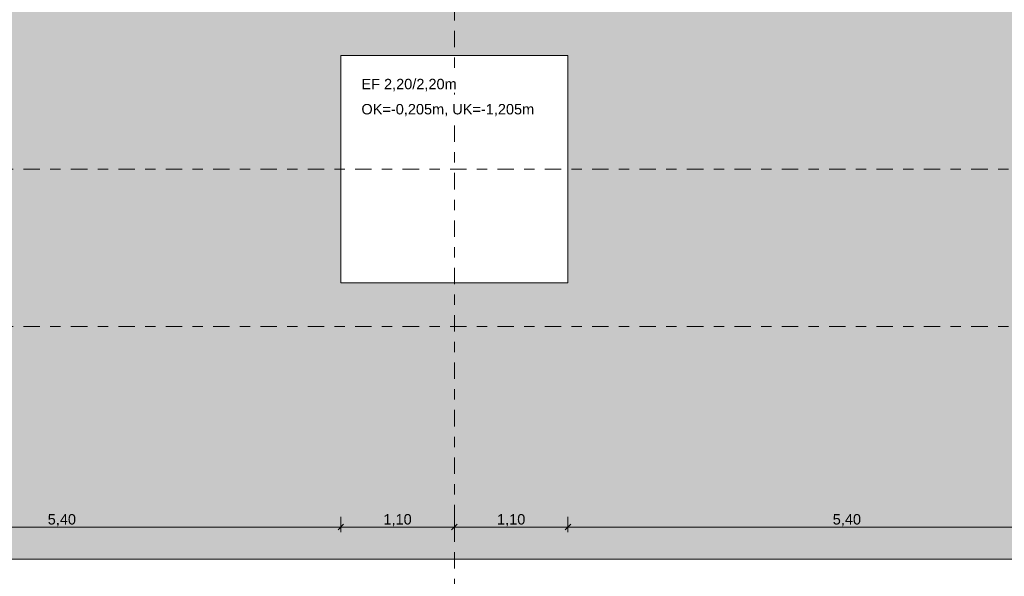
# Model space of a CAD drawing. Header units: metres. Extents: x -273 to 6, y -183 to 13.
# Tile 101 of 256: x -141.63 to -132.1, y -11.11 to -5.73. Entities that reach past the tile are written whole.
import ezdxf

# ---------------------------------------------------------------- set-up
doc = ezdxf.new("R2010")
doc.units = ezdxf.units.M
doc.header["$LTSCALE"] = 0.05
doc.header["$PDMODE"] = 1
doc.header["$PDSIZE"] = -2
doc.linetypes.add('Linienart-53', pattern=[5.291531, 3.175, -1.058062, 0.352704, -0.705764])
doc.layers.get('0').update_dxf_attribs({"lineweight": 25})
for name, color, linetype, lineweight, true_color in [('30 -32 Gründung- 2 Flachgründungen u. Bodenplatten', 7, 'Continuous', 9, 0xff6633), ('70 -72 Beschriftung- 1 Beschriftung allgemein', 7, 'Continuous', 9, 0xff6633), ('70 -76 Bemaßung- 2 Allgemein', 7, 'Continuous', 5, 0x6666cc)]:
    doc.layers.add(name, color=color, linetype=linetype, lineweight=lineweight, true_color=true_color)
doc.layers.add('70 -71 Achsen- 1 Gebäudeachsen', color=7, linetype='Linienart-53', lineweight=18)
doc.layers.add('Keine', color=7, linetype='Continuous', lineweight=9)
doc.styles.add('Arial', font='arial.ttf')
doc.dimstyles.new('k+k_klein', dxfattribs={"dimtxt": 0.100689, "dimasz": 0.05302, "dimexe": 0.05, "dimexo": 0.15, "dimgap": 0.005, "dimtad": 1, "dimdec": 3, "dimtxsty": 'Arial', "dimblk": 'VW_SLASH-2', "dimblk1": 'VW_SLASH-2', "dimblk2": 'VW_SLASH-2', "dimcen": 0, "dimdle": 0.025, "dimadec": 3, "dimazin": 0, "dimtfac": 0.75, "dimtdec": 3, "dimtix": 1, "dimtmove": 0, "dimatfit": 0, "dimldrblk": 'VW_FILLEDARROW', "dimfxl": 0.1, "dimfxlon": 1, "dimfrac": 2, "dimtolj": 1, "dimarcsym": 0})

# ---------------------------------------------------------------- blocks, each defined once
blk = doc.blocks.new('_Achsen (3D)')
at = {"layer": '70 -71 Achsen- 1 Gebäudeachsen', "transparency": 33554687}
for p, q in [((-137.421, 3.8), (-137.421, -46.172)), ((-179.668, -8.697), (3.826, -8.697))]:
    blk.add_line(p, q, dxfattribs=at)
blk = doc.blocks.new('Gruppe-2366')
at = {"layer": '30 -32 Gründung- 2 Flachgründungen u. Bodenplatten', "flags": 128}
blk.add_lwpolyline([(-138.521, -6.072), (-136.321, -6.072), (-136.321, -8.272), (-138.521, -8.272)], close=True, dxfattribs=at)
at = {"color": 255}
for points in [[(-138.321, -6.4343), (-137.3926, -6.4343), (-137.3926, -6.272), (-138.321, -6.272)], [(-138.321, -6.6777), (-136.6397, -6.6777), (-136.6397, -6.5155), (-138.321, -6.5155)]]:
    blk.add_wipeout(points, dxfattribs=at).dxf.layer = '70 -72 Beschriftung- 1 Beschriftung allgemein'
at = {"layer": '70 -72 Beschriftung- 1 Beschriftung allgemein', "char_height": 0.100689, "attachment_point": 1, "line_spacing_factor": 0.970891, "style": 'Arial'}
for s, insert in [('EF 2,20/2,20m', (-138.321, -6.2991)), ('OK=-0,205m, UK=-1,205m', (-138.321, -6.5425))]:
    blk.add_mtext(s, dxfattribs=dict(at, insert=insert))
blk = doc.blocks.new('Gruppe-2472')
at = {"layer": '70 -71 Achsen- 1 Gebäudeachsen', "transparency": 33554687}
blk.add_line((-179.668, -7.172), (3.826, -7.172), dxfattribs=at)
blk = doc.blocks.new('_FU_2D LP5 (2D)')
at = {"layer": 'Keine', "linetype": 'Continuous', "lineweight": 0, "transparency": 33554511}
h = blk.add_hatch(color=43, dxfattribs=at)
h.paths.add_polyline_path([(-131.42099996, -0.54704198), (-135.82099996, -0.54704198), (-135.82099996, -2.89010187), (-139.02099996, -2.89010187), (-139.02099996, -0.54704198), (-143.42099996, -0.54704198), (-143.42099996, -2.89011265), (-146.62099996, -2.89011265), (-146.62099996, -0.54704198), (-149.17086327, -0.54704198), (-149.17086327, -2.24704198), (-151.02099996, -2.24704198), (-151.02099996, -2.89011624), (-154.22099996, -2.89011624), (-154.22099996, -0.54704198), (-159.62099996, -0.54704198), (-159.62099996, -9.29704198), (-161.89599996, -9.29704198), (-161.89599996, -8.97204198), (-164.29599996, -8.97204198), (-164.29599996, -8.89704198), (-167.04599996, -8.89704198), (-167.04599996, -9.47204198), (-168.59599996, -9.47204198), (-168.59599996, -8.79704198), (-174.32099996, -8.79704198), (-174.32099996, -9.79704198), (-175.32099996, -9.79704198), (-175.32099996, -11.09704198), (-160.82099996, -11.09704198), (-160.82099996, -10.94704198), (-100.02099996, -10.94704198), (-100.02099996, -7.44704198), (-101.74599996, -7.44704198), (-101.74599996, -5.21204198), (-114.72099996, -5.21204198), (-114.72099996, -2.89009828), (-116.22099996, -2.89009828), (-116.22099996, -0.54704198), (-120.62099996, -0.54704198), (-120.62099996, -2.89010187), (-123.82099996, -2.89010187), (-123.82099996, -0.54704198), (-128.22099996, -0.54704198), (-128.22099996, -2.89010187), (-131.42099996, -2.89010187)])
h.paths.add_polyline_path([(-153.72099996, -6.07204198), (-151.52099996, -6.07204198), (-151.52099996, -8.27204198), (-153.72099996, -8.27204198)])
h.paths.add_polyline_path([(-143.92099996, -8.27204198), (-146.12099996, -8.27204198), (-146.12099996, -6.07204198), (-143.92099996, -6.07204198)])
h.paths.add_polyline_path([(-128.72099996, -8.27204198), (-130.92099996, -8.27204198), (-130.92099996, -6.07204198), (-128.72099996, -6.07204198)])
h.paths.add_polyline_path([(-113.52099996, -8.27204198), (-115.72099996, -8.27204198), (-115.72099996, -6.07204198), (-113.52099996, -6.07204198)])
h.paths.add_polyline_path([(-108.12099996, -6.07204198), (-105.92099996, -6.07204198), (-105.92099996, -8.27204198), (-108.12099996, -8.27204198)])
h.paths.add_polyline_path([(-123.32099996, -6.07204198), (-121.12099996, -6.07204198), (-121.12099996, -8.27204198), (-123.32099996, -8.27204198)])
h.paths.add_polyline_path([(-138.52099996, -6.07204198), (-136.32099996, -6.07204198), (-136.32099996, -8.27204198), (-138.52099996, -8.27204198)])
at = {"layer": '30 -32 Gründung- 2 Flachgründungen u. Bodenplatten', "flags": 128}
blk.add_lwpolyline([(-100.02099996, -10.94704198), (-160.82099996, -10.94704198), (-160.82099996, -11.09704198), (-176.02099996, -11.09704198), (-176.02099996, -12.29704198), (-160.82099996, -12.29704198), (-160.82099996, -40.04704198), (-159.62099996, -40.04704198), (-159.62099996, -12.44704198), (-100.02099996, -12.44704198)], dxfattribs=at)
at = {"layer": 'Keine', "flags": 128}
blk.add_lwpolyline([(-160.82099996, -10.94704198), (-100.02099996, -10.94704198)], dxfattribs=at)
blk.add_lwpolyline([(-138.52099996, -6.07204198), (-136.32099996, -6.07204198), (-136.32099996, -8.27204198), (-138.52099996, -8.27204198)], close=True, dxfattribs=at)
at = {"layer": '30 -32 Gründung- 2 Flachgründungen u. Bodenplatten', "color": 7}
blk.add_blockref('Gruppe-2366', (0, 0), dxfattribs=at)
at = {"layer": '70 -72 Beschriftung- 1 Beschriftung allgemein', "color": 7}
blk.add_blockref('Gruppe-2472', (0, 0), dxfattribs=at)
blk = doc.blocks.new('VW_SLASH-2')
at = {"color": 0, "linetype": 'ByBlock', "lineweight": -2, "transparency": 16777216}
blk.add_line((0.47, 0), (-1, 0), dxfattribs=at)
at = {"color": 0, "lineweight": 5, "transparency": 16777216, "flags": 128}
blk.add_lwpolyline([(0.5, 0.5), (-0.5, -0.5)], dxfattribs=at)
blk = doc.blocks.new('*D3879')
at = {"layer": '70 -76 Bemaßung- 2 Allgemein', "color": 0, "lineweight": -2}
for p, q in [((-143.921, -10.5369), (-143.921, -10.6869)), ((-138.521, -10.5369), (-138.521, -10.6869)), ((-138.574, -10.6369), (-143.868, -10.6369))]:
    blk.add_line(p, q, dxfattribs=at)
at = {"layer": 'Defpoints', "color": 0}
for p in [(-143.921, -8.272), (-138.521, -8.272), (-143.921, -10.6369)]:
    blk.add_point(p, dxfattribs=at)
at = {"layer": '70 -76 Bemaßung- 2 Allgemein', "color": 0, "lineweight": -2, "xscale": 0.05302001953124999, "yscale": 0.05302001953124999, "zscale": 0.05302001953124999, "rotation": 180}
blk.add_blockref('VW_SLASH-2', (-143.921, -10.6369), dxfattribs=at)
at = {"layer": '70 -76 Bemaßung- 2 Allgemein', "color": 0, "lineweight": -2, "xscale": 0.05302001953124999, "yscale": 0.05302001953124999, "zscale": 0.05302001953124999}
blk.add_blockref('VW_SLASH-2', (-138.521, -10.6369), dxfattribs=at)
at = {"layer": '70 -76 Bemaßung- 2 Allgemein', "color": 0, "insert": (-141.221, -10.5715), "char_height": 0.10069, "attachment_point": 5, "style": 'Arial'}
blk.add_mtext('\\A1;5,40', dxfattribs=at)
blk = doc.blocks.new('VW_FILLEDARROW')
at = {"linetype": 'Continuous', "lineweight": 0, "transparency": 16777216}
blk.add_hatch(color=0, dxfattribs=at).paths.add_polyline_path([(-2.83, 0.76), (0, 0), (-2.83, -0.76)])
at = {"color": 0, "lineweight": 5, "transparency": 16777216, "flags": 128}
blk.add_lwpolyline([(-2.83, 0.76), (0, 0), (-2.83, -0.76)], close=True, dxfattribs=at)
blk = doc.blocks.new('*D3880')
at = {"layer": '70 -76 Bemaßung- 2 Allgemein', "color": 0, "lineweight": -2}
for p, q in [((-138.521, -10.5369), (-138.521, -10.6869)), ((-137.421, -10.5369), (-137.421, -10.6869)), ((-137.474, -10.6369), (-138.468, -10.6369))]:
    blk.add_line(p, q, dxfattribs=at)
at = {"layer": 'Defpoints', "color": 0}
for p in [(-138.521, -8.272), (-137.421, -8.272), (-138.521, -10.6369)]:
    blk.add_point(p, dxfattribs=at)
at = {"layer": '70 -76 Bemaßung- 2 Allgemein', "color": 0, "lineweight": -2, "xscale": 0.05302001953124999, "yscale": 0.05302001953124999, "zscale": 0.05302001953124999, "rotation": 180}
blk.add_blockref('VW_SLASH-2', (-138.521, -10.6369), dxfattribs=at)
at = {"layer": '70 -76 Bemaßung- 2 Allgemein', "color": 0, "lineweight": -2, "xscale": 0.05302001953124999, "yscale": 0.05302001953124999, "zscale": 0.05302001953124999}
blk.add_blockref('VW_SLASH-2', (-137.421, -10.6369), dxfattribs=at)
at = {"layer": '70 -76 Bemaßung- 2 Allgemein', "color": 0, "insert": (-137.971, -10.5715), "char_height": 0.10069, "attachment_point": 5, "style": 'Arial'}
blk.add_mtext('\\A1;1,10', dxfattribs=at)
blk = doc.blocks.new('*D3881')
at = {"layer": '70 -76 Bemaßung- 2 Allgemein', "color": 0, "lineweight": -2}
for p, q in [((-137.421, -10.5369), (-137.421, -10.6869)), ((-136.321, -10.5369), (-136.321, -10.6869)), ((-136.374, -10.6369), (-137.368, -10.6369))]:
    blk.add_line(p, q, dxfattribs=at)
at = {"layer": 'Defpoints', "color": 0}
for p in [(-137.421, -8.272), (-136.321, -8.272), (-137.421, -10.6369)]:
    blk.add_point(p, dxfattribs=at)
at = {"layer": '70 -76 Bemaßung- 2 Allgemein', "color": 0, "lineweight": -2, "xscale": 0.05302001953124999, "yscale": 0.05302001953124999, "zscale": 0.05302001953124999, "rotation": 180}
blk.add_blockref('VW_SLASH-2', (-137.421, -10.6369), dxfattribs=at)
at = {"layer": '70 -76 Bemaßung- 2 Allgemein', "color": 0, "lineweight": -2, "xscale": 0.05302001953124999, "yscale": 0.05302001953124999, "zscale": 0.05302001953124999}
blk.add_blockref('VW_SLASH-2', (-136.321, -10.6369), dxfattribs=at)
at = {"layer": '70 -76 Bemaßung- 2 Allgemein', "color": 0, "insert": (-136.871, -10.5715), "char_height": 0.10069, "attachment_point": 5, "style": 'Arial'}
blk.add_mtext('\\A1;1,10', dxfattribs=at)
blk = doc.blocks.new('*D3882')
at = {"layer": '70 -76 Bemaßung- 2 Allgemein', "color": 0, "lineweight": -2}
for p, q in [((-136.321, -10.5369), (-136.321, -10.6869)), ((-130.921, -10.5369), (-130.921, -10.6869)), ((-130.974, -10.6369), (-136.268, -10.6369))]:
    blk.add_line(p, q, dxfattribs=at)
at = {"layer": 'Defpoints', "color": 0}
for p in [(-136.321, -8.272), (-130.921, -8.272), (-136.321, -10.6369)]:
    blk.add_point(p, dxfattribs=at)
at = {"layer": '70 -76 Bemaßung- 2 Allgemein', "color": 0, "lineweight": -2, "xscale": 0.05302001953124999, "yscale": 0.05302001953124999, "zscale": 0.05302001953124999, "rotation": 180}
blk.add_blockref('VW_SLASH-2', (-136.321, -10.6369), dxfattribs=at)
at = {"layer": '70 -76 Bemaßung- 2 Allgemein', "color": 0, "lineweight": -2, "xscale": 0.05302001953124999, "yscale": 0.05302001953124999, "zscale": 0.05302001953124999}
blk.add_blockref('VW_SLASH-2', (-130.921, -10.6369), dxfattribs=at)
at = {"layer": '70 -76 Bemaßung- 2 Allgemein', "color": 0, "insert": (-133.621, -10.5715), "char_height": 0.10069, "attachment_point": 5, "style": 'Arial'}
blk.add_mtext('\\A1;5,40', dxfattribs=at)
blk = doc.blocks.new('Gruppe-2828')
at = {"layer": '70 -76 Bemaßung- 2 Allgemein'}
for base, p1, p2, text, picture, middle in [((-143.92099996, -10.63694938), (-138.52099996, -8.27204198), (-143.92099996, -8.27204198), '5,40', '*D3879', (-141.22099996, -10.57148584)), ((-138.52099996, -10.63694938), (-137.42099996, -8.27204198), (-138.52099996, -8.27204198), '1,10', '*D3880', (-137.97099996, -10.57148584)), ((-137.42099996, -10.63694938), (-136.32099996, -8.27204198), (-137.42099996, -8.27204198), '1,10', '*D3881', (-136.87099996, -10.57148584)), ((-136.32099996, -10.63694938), (-130.92099996, -8.27204198), (-136.32099996, -8.27204198), '5,40', '*D3882', (-133.62099996, -10.57148584))]:
    dim = blk.add_linear_dim(base=base, p1=p1, p2=p2, text=text, dimstyle='k+k_klein', override={"dimtxt": 0.100689, "dimgap": 0.005, "dimdec": 8, "dimpost": '<>', "dimtxsty": 'Arial', "dimtmove": 2}, dxfattribs=at)
    dim.commit()
    dim.dimension.update_dxf_attribs({"geometry": picture, "text_midpoint": middle})
blk = doc.blocks.new('_FU_2D Bemaßung_ Beschriftung (3D)')
at = {"layer": '70 -76 Bemaßung- 2 Allgemein'}
blk.add_blockref('Gruppe-2828', (0, 0), dxfattribs=at)

msp = doc.modelspace()

# ---------------------------------------------------------------- block references
at = {"layer": 'Keine', "color": 1}
msp.add_blockref('_Achsen (3D)', (0, 0), dxfattribs=at)

# ---------------------------------------------------------------- next in the draw order: block references
msp.add_blockref('_FU_2D LP5 (2D)', (0, 0), dxfattribs=at)

# ---------------------------------------------------------------- next in the draw order: block references
msp.add_blockref('_FU_2D Bemaßung_ Beschriftung (3D)', (0, 0), dxfattribs=at)

doc.saveas('drawing.dxf')
